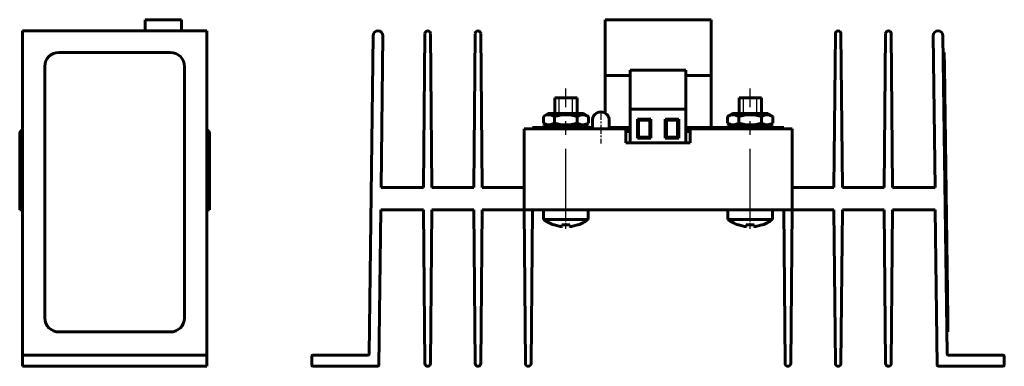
# Model space of a CAD drawing. Header units: millimetres. Extents: x 27 to 411, y 61 to 241.
# Tile 2 of 2: x 235 to 411, y 128 to 190. Entities that reach past the tile are written whole.
import ezdxf

# ---------------------------------------------------------------- set-up
doc = ezdxf.new("R2010")
doc.units = ezdxf.units.MM
for name, pattern in [('CENTER_per1_scale0.033927', [1.723475, 1.077172, -0.215434, 0.215434, -0.215434]), ('CENTER_per1_scale0.049213', [2.5, 1.5625, -0.3125, 0.3125, -0.3125]), ('CENTER_per1_scale0.389764', [19.8, 12.375, -2.475, 2.475, -2.475])]:
    doc.linetypes.add(name, pattern=pattern)

# ---------------------------------------------------------------- blocks, each defined once
blk = doc.blocks.new('Проекция_5')
at = {"color": 0, "linetype": 'Continuous', "lineweight": 60}
for p, q in [((5.5, 31), (12, 31)), ((5.5, 29), (5.5, 31)), ((12, 31), (12, 29)), ((-16.5, 28.14), (-16.5, 29)), ((16.5, 29), (-16.5, 29)), ((16.5, 28.14), (16.5, 29)), ((-16.5, -28.8), (-16.5, 28.14)), ((-16.5, -28.8), (-16.5, 28.14)), ((16.5, -28.8), (16.5, 28.14)), ((16.5, -28.8), (16.5, 28.14)), ((-10, 25.14), (10, 25.14)), ((-12.5, -22.36), (-12.5, 22.64)), ((12.5, 22.64), (12.5, -22.36)), ((-17, 10.5), (-17, -3)), ((17, -3), (17, 10.5)), ((-17, -3), (-16.5, -3)), ((17, -3), (16.5, -3)), ((-12.5, -22.36), (-12.5, -22.36)), ((12.5, -22.36), (12.5, -22.36)), ((10, -24.86), (-10, -24.86)), ((10, -24.86), (-10, -24.86)), ((-16.5, -28.8), (-16.5, -29)), ((-16.5, -29.2), (-16.5, -29)), ((16.5, -29), (-16.5, -29)), ((-16.5, -30.8), (-16.5, -29.2)), ((16.5, -28.8), (16.5, -29)), ((16.5, -29.2), (16.5, -29)), ((16.5, -30.8), (16.5, -29.2)), ((-16.5, -31), (-16.5, -30.8)), ((16.5, -31), (-16.5, -31)), ((16.5, -31), (16.5, -30.8))]:
    blk.add_line(p, q, dxfattribs=at)
for centre, start, end in [((-16, 10.5), 120, 180), ((16, 10.5), 360, 60)]:
    blk.add_arc(centre, 1, start, end, dxfattribs=at)
for centre, major_axis, start_param, end_param in [((-10, 22.64), (-2.5, 0), 4.712389, 6.283185), ((10, 22.64), (2.5, 0), 6.283185, 7.853982), ((-10, -22.36), (-2.5, 0), 6.283185, 7.853982), ((-10, -22.36), (-2.5, 0), 6.283185, 7.853982), ((10, -22.36), (2.5, 0), 4.712389, 6.283185), ((10, -22.36), (2.5, 0), 4.712389, 6.283185)]:
    blk.add_ellipse(centre, major_axis=major_axis, ratio=0.999916, start_param=start_param, end_param=end_param, dxfattribs=at)
blk = doc.blocks.new('Проекция_6')
at = {"color": 0, "linetype": 'Continuous', "lineweight": 60}
for p, q in [((-9.5, 21), (-9.5, 31)), ((9.5, 31), (-9.5, 31)), ((9.5, 21), (9.5, 31)), ((-42, 1), (-41.75, 28.5)), ((-40.75, 28.5), (-40.5, 1)), ((-33, 1), (-32.75, 28.5)), ((-31.75, 28.5), (-31.5, 1)), ((31.75, 28.5), (31.5, 1)), ((33, 1), (32.75, 28.5)), ((40.75, 28.5), (40.5, 1)), ((42, 1), (41.75, 28.5)), ((-51.75, -28.8), (-51.01, 28.14)), ((-49.26, 28.11), (-49.6, 1)), ((49.26, 28.11), (49.6, 1)), ((51.75, -28.8), (51.01, 28.14)), ((51.25, 25.14), (51.05, 25.14)), ((51.28, 22.64), (51.25, 25.14)), ((-5, 22), (-5, 15.01)), ((-5, 22), (5, 22)), ((5, 22), (5, 15.01)), ((51.86, -22.36), (51.28, 22.64)), ((-9.5, 14.3), (-9.5, 21)), ((-5, 21), (-9.5, 21)), ((9.5, 21), (5, 21)), ((9.5, 11.7), (9.5, 21)), ((-14.5, 17), (-18.5, 17)), ((-18.5, 17), (-18.5, 14.2)), ((-14.5, 14.2), (-14.5, 17)), ((18.5, 17), (14.5, 17)), ((14.5, 17), (14.5, 14.2)), ((18.5, 14.2), (18.5, 17)), ((-19.65, 14.2), (-20.54, 13.69)), ((-13.35, 14.2), (-19.65, 14.2)), ((-12.46, 13.69), (-13.35, 14.2)), ((-5, 14.01), (-5, 15.01)), ((5, 15.01), (-5, 15.01)), ((5, 14.01), (5, 15.01)), ((13.35, 14.2), (12.46, 13.69)), ((19.65, 14.2), (13.35, 14.2)), ((20.54, 13.69), (19.65, 14.2)), ((-20.54, 13.69), (-20.54, 12.51)), ((-19.65, 12), (-20.54, 12.51)), ((-18.52, 13.69), (-18.52, 12.51)), ((-14.48, 13.69), (-14.48, 12.51)), ((-13.35, 12), (-12.46, 12.51)), ((-12.46, 13.69), (-12.46, 12.51)), ((-11.75, 13), (-11.75, 11.5)), ((-8.75, 11.5), (-8.75, 13)), ((-5, 14.01), (-5, 9)), ((-3.5, 13), (-3.7, 13.2)), ((-3.7, 9.8), (-3.7, 13.2)), ((-3.7, 13.2), (-1.3, 13.2)), ((-1.5, 13), (-3.5, 13)), ((-3.5, 13), (-3.5, 10)), ((-1.3, 13.2), (-1.5, 13)), ((-1.5, 10), (-1.5, 13)), ((-1.3, 13.2), (-1.3, 9.8)), ((1.5, 13), (1.3, 13.2)), ((1.3, 9.8), (1.3, 13.2)), ((1.3, 13.2), (3.7, 13.2)), ((3.5, 13), (1.5, 13)), ((1.5, 13), (1.5, 10)), ((3.7, 13.2), (3.5, 13)), ((3.5, 10), (3.5, 13)), ((3.7, 13.2), (3.7, 9.8)), ((5, 14.01), (5, 9)), ((12.46, 13.69), (12.46, 12.51)), ((13.35, 12), (12.46, 12.51)), ((14.48, 13.69), (14.48, 12.51)), ((18.52, 13.69), (18.52, 12.51)), ((19.65, 12), (20.54, 12.51)), ((20.54, 13.69), (20.54, 12.51)), ((-24, 11.5), (-24, 10.5)), ((-24, 11.5), (-5.75, 11.5)), ((-24, 11.5), (-5.75, 11.5)), ((-22, 11.7), (-22.5, 11.7)), ((-22.5, 11.7), (-22.5, 11.5)), ((-20.5, 11.7), (-22, 11.7)), ((-20.5, 12), (-12.5, 12)), ((-20.5, 12), (-20.5, 11.5)), ((-12.5, 11.5), (-12.5, 12)), ((-11.75, 11.7), (-12.5, 11.7)), ((-5, 11.7), (-8.75, 11.7)), ((-5.75, 11.5), (-5, 11.5)), ((-5.75, 10.5), (-5.75, 11.5)), ((-5.75, 11), (-5, 11)), ((12.5, 11.7), (5, 11.7)), ((5, 11.5), (5.75, 11.5)), ((5, 11), (5.75, 11)), ((5.75, 11.5), (24, 11.5)), ((5.75, 11.5), (24, 11.5)), ((5.75, 10.5), (5.75, 11.5)), ((12.5, 12), (20.5, 12)), ((12.5, 12), (12.5, 11.5)), ((20.5, 11.5), (20.5, 12)), ((22, 11.7), (20.5, 11.7)), ((22.5, 11.7), (22, 11.7)), ((22.5, 11.7), (22.5, 11.5)), ((24, 11.5), (24, 10.5)), ((-24, -3), (-24, 10.5)), ((-5.75, 9), (-5.75, 10.5)), ((5.75, 9), (-5.75, 9)), ((-3.5, 10), (-3.7, 9.8)), ((-1.3, 9.8), (-3.7, 9.8)), ((-3.5, 10), (-1.5, 10)), ((-1.3, 9.8), (-1.5, 10)), ((1.5, 10), (1.3, 9.8)), ((3.7, 9.8), (1.3, 9.8)), ((1.5, 10), (3.5, 10)), ((3.7, 9.8), (3.5, 10)), ((5.75, 10.5), (5.75, 9)), ((24, 10.5), (24, -3)), ((-49.6, 1), (-42, 1)), ((-40.5, 1), (-33, 1)), ((-31.5, 1), (-24, 1)), ((31.5, 1), (24, 1)), ((40.5, 1), (33, 1)), ((49.6, 1), (42, 1)), ((-49.65, -3), (-50, -30.8)), ((-42, -3), (-49.65, -3)), ((-42, -3), (-41.75, -30.5)), ((-40.75, -30.5), (-40.5, -3)), ((-33, -3), (-40.5, -3)), ((-33, -3), (-32.75, -30.5)), ((-31.75, -30.5), (-31.5, -3)), ((-24, -3), (-31.5, -3)), ((-24, -3), (-23.75, -30.5)), ((24, -3), (-24, -3)), ((-22.75, -30.5), (-22.5, -3)), ((-20.5, -3), (-20.5, -4.72)), ((-12.5, -4.72), (-12.5, -3)), ((12.5, -3), (12.5, -4.72)), ((20.5, -4.72), (20.5, -3)), ((22.75, -30.5), (22.5, -3)), ((24, -3), (23.75, -30.5)), ((24, -3), (31.5, -3)), ((31.75, -30.5), (31.5, -3)), ((33, -3), (32.75, -30.5)), ((33, -3), (40.5, -3)), ((40.75, -30.5), (40.5, -3)), ((42, -3), (41.75, -30.5)), ((42, -3), (49.65, -3)), ((49.65, -3), (50, -30.8)), ((-12.5, -4.72), (-20.5, -4.72)), ((20.5, -4.72), (12.5, -4.72)), ((-18.56, -5.72), (-18.68, -5.72)), ((-17.2, -5.95), (-17.18, -5.72)), ((-15.8, -5.72), (-17.2, -5.72)), ((-15.8, -5.95), (-15.82, -5.72)), ((-14.44, -5.72), (-14.32, -5.72)), ((14.44, -5.72), (14.32, -5.72)), ((15.8, -5.95), (15.82, -5.72)), ((17.2, -5.72), (15.8, -5.72)), ((17.2, -5.95), (17.18, -5.72)), ((18.56, -5.72), (18.68, -5.72)), ((51.9, -24.86), (51.86, -22.36)), ((51.9, -24.86), (51.7, -24.86)), ((-62, -30.8), (-62, -29.2)), ((-61.8, -29), (-51.95, -29)), ((61.8, -29), (51.95, -29)), ((62, -30.8), (62, -29.2)), ((-50.2, -31), (-61.8, -31)), ((50.2, -31), (61.8, -31))]:
    blk.add_line(p, q, dxfattribs=at)
at = {"color": 0, "linetype": 'CENTER_per1_scale0.389764', "lineweight": 25}
for p, q in [((-16.5, -4.47), (-16.5, 18.67)), ((16.5, -4.47), (16.5, 18.67))]:
    blk.add_line(p, q, dxfattribs=at)
at = {"color": 0, "linetype": 'Continuous', "lineweight": 25}
for p, q in [((-17.7, 14.2), (-17.7, 17)), ((-15.3, 14.2), (-15.3, 17)), ((15.3, 14.2), (15.3, 17)), ((17.7, 14.2), (17.7, 17))]:
    blk.add_line(p, q, dxfattribs=at)
at = {"color": 0, "linetype": 'CENTER_per1_scale0.049213', "lineweight": 25}
blk.add_line((-10.25, 14.67), (-10.25, 8.83), dxfattribs=at)
at = {"color": 0, "linetype": 'CENTER_per1_scale0.033927', "lineweight": 25}
for p, q in [((-16.5, -6.39), (-16.5, -1.33)), ((16.5, -6.39), (16.5, -1.33))]:
    blk.add_line(p, q, dxfattribs=at)
at = {"color": 0, "lineweight": 60, "flags": 128}
for points in [[(-18.52, 13.69), (-19.05, 13.92), (-19.33, 13.98), (-19.6, 14), (-20.07, 13.9), (-20.54, 13.69)], [(-20.54, 12.51), (-20.01, 12.28), (-19.74, 12.22), (-19.46, 12.2), (-18.99, 12.3), (-18.52, 12.51)], [(-12.46, 13.69), (-12.99, 13.92), (-13.26, 13.98), (-13.54, 14), (-14.01, 13.9), (-14.48, 13.69)], [(-14.48, 12.51), (-13.95, 12.28), (-13.67, 12.22), (-13.4, 12.2), (-12.93, 12.3), (-12.46, 12.51)], [(14.48, 13.69), (13.95, 13.92), (13.67, 13.98), (13.4, 14), (12.93, 13.9), (12.46, 13.69)], [(12.46, 12.51), (12.99, 12.28), (13.26, 12.22), (13.54, 12.2), (14.01, 12.3), (14.48, 12.51)], [(20.54, 13.69), (20.01, 13.92), (19.74, 13.98), (19.46, 14), (18.99, 13.9), (18.52, 13.69)], [(18.52, 12.51), (19.05, 12.28), (19.33, 12.22), (19.6, 12.2), (20.07, 12.3), (20.54, 12.51)]]:
    blk.add_lwpolyline(points, dxfattribs=at)
at = {"color": 0, "linetype": 'Continuous', "lineweight": 60}
for centre, radius, start, end in [((-50.14, 28.12), 0.875, 359.2838, 179.2591), ((-41.25, 28.5), 0.504, 0.5116, 179.4884), ((-32.25, 28.5), 0.504, 0.5116, 179.4884), ((32.25, 28.5), 0.504, 0.5116, 179.4884), ((41.25, 28.5), 0.504, 0.5116, 179.4884), ((50.14, 28.12), 0.875, 0.7409, 180.7162), ((-10.25, 13), 1.5, 0, 180), ((-16.5, 7.26), 6.74, 72.5518, 107.4482), ((-16.5, 18.94), 6.74, 252.5445, 287.4555), ((16.5, 7.26), 6.74, 72.5518, 107.4482), ((16.5, 18.94), 6.74, 252.5445, 287.4555), ((-16.5, 0.4), 6.5, 232.0201, 250.4129), ((-16.5, 0.4), 6.5, 289.5871, 307.9799), ((16.5, 0.4), 6.5, 232.0201, 250.4129), ((16.5, 0.4), 6.5, 289.5871, 307.9799), ((-16.53, 0.3), 6.35, 251.3137, 259.2948), ((-19.94, -5.85), 2.74, 357.8495, 2.5403), ((-13.06, -5.85), 2.74, 177.4597, 182.1505), ((-16.47, 0.3), 6.35, 280.7052, 288.6863), ((16.47, 0.3), 6.35, 251.3137, 259.2948), ((13.06, -5.85), 2.74, 357.8495, 2.5403), ((19.94, -5.85), 2.74, 177.4597, 182.1505), ((16.53, 0.3), 6.35, 280.7052, 288.6863), ((-61.8, -29.2), 0.2, 90, 180), ((-51.95, -28.8), 0.2, 270, 359.2591), ((51.95, -28.8), 0.2, 180.7409, 270), ((61.8, -29.2), 0.2, 0, 90), ((-61.8, -30.8), 0.2, 180, 270), ((-50.2, -30.8), 0.2, 270, 359.2838), ((-41.25, -30.5), 0.504, 180.5116, 359.4884), ((-32.25, -30.5), 0.504, 180.5116, 359.4884), ((-23.25, -30.5), 0.504, 180.5116, 359.4884), ((23.25, -30.5), 0.504, 180.5116, 359.4884), ((32.25, -30.5), 0.504, 180.5116, 359.4884), ((41.25, -30.5), 0.504, 180.5116, 359.4884), ((50.2, -30.8), 0.2, 180.7162, 270), ((61.8, -30.8), 0.2, 270, 0)]:
    blk.add_arc(centre, radius, start, end, dxfattribs=at)
for centre, major_axis, ratio, start_param, end_param in [((-16.62, 0.44), (-2, -6.17), 0.945664, 0.153522, 0.2153), ((-16.88, 0.44), (-0.68, -6.45), 0.309325, 0.11468, 0.176458), ((-16.12, 0.44), (0.68, -6.45), 0.309325, 6.106727, 6.168505), ((-16.38, 0.44), (2, -6.17), 0.945664, 6.067885, 6.129663), ((16.38, 0.44), (-2, -6.17), 0.945664, 0.153522, 0.2153), ((16.12, 0.44), (-0.68, -6.45), 0.309325, 0.11468, 0.176458), ((16.88, 0.44), (0.68, -6.45), 0.309325, 6.106727, 6.168505), ((16.62, 0.44), (2, -6.17), 0.945664, 6.067885, 6.129663)]:
    blk.add_ellipse(centre, major_axis=major_axis, ratio=ratio, start_param=start_param, end_param=end_param, dxfattribs=at)

msp = doc.modelspace()

# ---------------------------------------------------------------- block references
for name, p in [('Проекция_5', (251.75, 159.37)), ('Проекция_6', (349.06, 159.37))]:
    msp.add_blockref(name, p)

doc.saveas('drawing.dxf')
